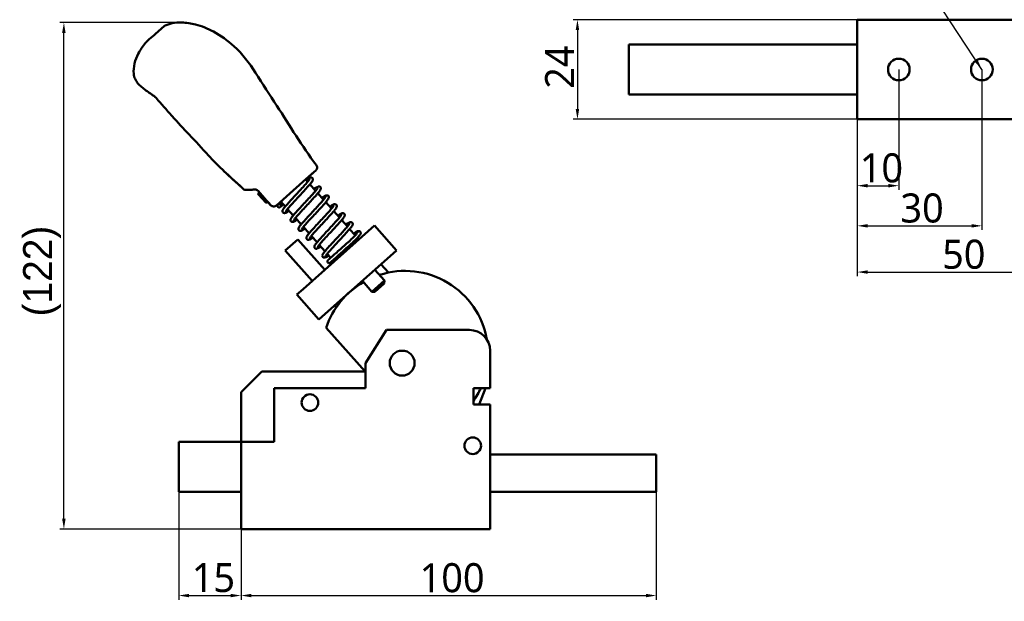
# Model space of a CAD drawing. Header units: millimetres. Extents: x 13 to 404, y 14 to 291.
# Tile 1 of 16: x 13 to 250, y 22 to 162. Entities that reach past the tile are written whole.
import ezdxf

# ---------------------------------------------------------------- set-up
doc = ezdxf.new("R2010")
doc.units = ezdxf.units.MM
for name, color, linetype, lineweight in [('Dimension (ISO)', 7, 'Continuous', 25), ('Symbol (ISO)', 7, 'Continuous', 25), ('Visible (ISO)', 7, 'Continuous', 50)]:
    doc.layers.add(name, color=color, linetype=linetype, lineweight=lineweight)
doc.styles.add('Note Text (JIS)', font='Yu Gothic.ttf')
doc.dimstyles.new('Default (JIS)', dxfattribs={"dimtxt": 7, "dimasz": 2.5, "dimexe": 1, "dimexo": 0, "dimgap": 0.8, "dimtad": 1, "dimrnd": 1e-08, "dimdsep": 46, "dimtxsty": 'Note Text (JIS)', "dimcen": 0.09, "dimdle": 10, "dimclrd": 256, "dimclre": 256, "dimclrt": 256, "dimadec": 0, "dimazin": 2, "dimtfac": 0.5, "dimtmove": 0, "dimatfit": 3, "dimfxl": 1, "dimtolj": 1, "dimtzin": 0, "dimlwd": -1, "dimlwe": -1, "dimarcsym": 0})
doc.dimstyles.new('Default (JIS)$7', dxfattribs={"dimtxt": 7, "dimasz": 2.5, "dimexe": 1, "dimexo": 0, "dimgap": 0.8, "dimtad": 1, "dimrnd": 1e-08, "dimdsep": 46, "dimtxsty": 'Note Text (JIS)', "dimcen": 0.09, "dimdle": 10, "dimclrd": 256, "dimclre": 256, "dimclrt": 256, "dimadec": 0, "dimazin": 2, "dimtfac": 0.5, "dimtmove": 0, "dimatfit": 3, "dimfxl": 1, "dimtolj": 1, "dimtzin": 0, "dimlwd": -1, "dimlwe": -1, "dimarcsym": 0})

# ---------------------------------------------------------------- blocks, each defined once
blk = doc.blocks.new('*D11')
at = {"layer": 'Defpoints', "color": 0}
for p in [(214.92, 162.35), (147.54, 138.35), (214.92, 138.35)]:
    blk.add_point(p, dxfattribs=at)
at = {"layer": 'Dimension (ISO)'}
for p, q in [((214.92, 162.35), (146.54, 162.35)), ((147.54, 159.85), (147.54, 140.85)), ((214.92, 138.35), (146.54, 138.35))]:
    blk.add_line(p, q, dxfattribs=at)
for points in [[(147.12, 159.85), (147.95, 159.85), (147.54, 162.35)], [(147.12, 140.85), (147.95, 140.85), (147.54, 138.35)]]:
    blk.add_solid(points, dxfattribs=at)
at = {"layer": 'Dimension (ISO)', "insert": (139.74, 145.71), "char_height": 7, "attachment_point": 1, "rotation": 90, "style": 'Note Text (JIS)'}
blk.add_mtext('\\A1;24', dxfattribs=at)
blk = doc.blocks.new('*D12')
at = {"layer": 'Defpoints', "color": 0}
for p in [(224.92, 150.35), (214.92, 138.35), (224.92, 122.35)]:
    blk.add_point(p, dxfattribs=at)
at = {"layer": 'Dimension (ISO)'}
for p, q in [((224.92, 150.35), (224.92, 121.35)), ((214.92, 138.35), (214.92, 121.35)), ((217.42, 122.35), (222.42, 122.35))]:
    blk.add_line(p, q, dxfattribs=at)
for points in [[(217.42, 122.77), (217.42, 121.93), (214.92, 122.35)], [(222.42, 122.77), (222.42, 121.93), (224.92, 122.35)]]:
    blk.add_solid(points, dxfattribs=at)
at = {"layer": 'Dimension (ISO)', "insert": (215.51, 130.15), "char_height": 7, "attachment_point": 1, "style": 'Note Text (JIS)'}
blk.add_mtext('\\A1;10', dxfattribs=at)
blk = doc.blocks.new('*D13')
at = {"layer": 'Defpoints', "color": 0}
for p in [(244.92, 150.35), (214.92, 138.35), (244.92, 112.68)]:
    blk.add_point(p, dxfattribs=at)
at = {"layer": 'Dimension (ISO)'}
for p, q in [((244.92, 150.35), (244.92, 111.68)), ((214.92, 138.35), (214.92, 111.68)), ((217.42, 112.68), (242.42, 112.68))]:
    blk.add_line(p, q, dxfattribs=at)
for points in [[(217.42, 113.1), (217.42, 112.26), (214.92, 112.68)], [(242.42, 113.1), (242.42, 112.26), (244.92, 112.68)]]:
    blk.add_solid(points, dxfattribs=at)
at = {"layer": 'Dimension (ISO)', "insert": (225.3, 120.48), "char_height": 7, "attachment_point": 1, "style": 'Note Text (JIS)'}
blk.add_mtext('\\A1;30', dxfattribs=at)
blk = doc.blocks.new('*D14')
at = {"layer": 'Defpoints', "color": 0}
for p in [(264.92, 150.35), (214.92, 138.35), (264.92, 101.54)]:
    blk.add_point(p, dxfattribs=at)
at = {"layer": 'Dimension (ISO)'}
for p, q in [((264.92, 150.35), (264.92, 100.54)), ((214.92, 138.35), (214.92, 100.54)), ((217.42, 101.54), (262.42, 101.54))]:
    blk.add_line(p, q, dxfattribs=at)
for points in [[(217.42, 101.96), (217.42, 101.12), (214.92, 101.54)], [(262.42, 101.96), (262.42, 101.12), (264.92, 101.54)]]:
    blk.add_solid(points, dxfattribs=at)
at = {"layer": 'Dimension (ISO)', "insert": (235.35, 109.34), "char_height": 7, "attachment_point": 1, "style": 'Note Text (JIS)'}
blk.add_mtext('\\A1;50', dxfattribs=at)
blk = doc.blocks.new('*D16')
at = {"layer": 'Defpoints', "color": 0}
for p in [(23.88, 161.67), (52.14, 161.67), (66.53, 39.6)]:
    blk.add_point(p, dxfattribs=at)
at = {"layer": 'Dimension (ISO)'}
for p, q in [((52.14, 161.67), (22.88, 161.67)), ((23.88, 42.1), (23.88, 159.17)), ((66.53, 39.6), (22.88, 39.6))]:
    blk.add_line(p, q, dxfattribs=at)
for points in [[(23.46, 159.17), (24.29, 159.17), (23.88, 161.67)], [(23.46, 42.1), (24.29, 42.1), (23.88, 39.6)]]:
    blk.add_solid(points, dxfattribs=at)
at = {"layer": 'Dimension (ISO)', "insert": (14.05, 88.48), "char_height": 7, "attachment_point": 1, "rotation": 90, "style": 'Note Text (JIS)'}
blk.add_mtext('\\A1; \\f游ゴシック|b0|i0;\\H7.0000;(122)\\P', dxfattribs=at)
blk = doc.blocks.new('*D17')
at = {"layer": 'Defpoints', "color": 0}
for p in [(51.53, 48.6), (66.53, 39.6), (66.53, 23.6)]:
    blk.add_point(p, dxfattribs=at)
at = {"layer": 'Dimension (ISO)'}
for p, q in [((51.53, 48.6), (51.53, 22.6)), ((66.53, 39.6), (66.53, 22.6)), ((54.03, 23.6), (64.03, 23.6))]:
    blk.add_line(p, q, dxfattribs=at)
for points in [[(54.03, 24.01), (54.03, 23.18), (51.53, 23.6)], [(64.03, 24.01), (64.03, 23.18), (66.53, 23.6)]]:
    blk.add_solid(points, dxfattribs=at)
at = {"layer": 'Dimension (ISO)', "insert": (54.67, 27.9), "char_height": 7, "attachment_point": 4, "style": 'Note Text (JIS)'}
blk.add_mtext('\\A1;15', dxfattribs=at)
blk = doc.blocks.new('*D18')
at = {"layer": 'Defpoints', "color": 0}
for p in [(166.53, 48.6), (66.53, 39.6), (166.53, 23.6)]:
    blk.add_point(p, dxfattribs=at)
at = {"layer": 'Dimension (ISO)'}
for p, q in [((166.53, 48.6), (166.53, 22.6)), ((66.53, 39.6), (66.53, 22.6)), ((69.03, 23.6), (164.03, 23.6))]:
    blk.add_line(p, q, dxfattribs=at)
for points in [[(69.03, 24.01), (69.03, 23.18), (66.53, 23.6)], [(164.03, 24.01), (164.03, 23.18), (166.53, 23.6)]]:
    blk.add_solid(points, dxfattribs=at)
at = {"layer": 'Dimension (ISO)', "insert": (109.53, 31.4), "char_height": 7, "attachment_point": 1, "style": 'Note Text (JIS)'}
blk.add_mtext('\\A1;100', dxfattribs=at)

msp = doc.modelspace()

# ---------------------------------------------------------------- linework, layer by layer
at = {"layer": 'Visible (ISO)'}
for p, q in [((274.918, 162.349), (214.918, 162.349)), ((214.918, 138.349), (214.918, 162.349)), ((45.835, 158.859), (48.09, 160.86)), ((43.581, 156.857), (43.578, 156.855)), ((214.918, 156.349), (159.916, 156.349)), ((159.916, 144.349), (159.916, 156.349)), ((45.802, 143.8), (45.802, 143.799)), ((45.802, 143.799), (45.802, 143.799)), ((45.802, 143.799), (45.802, 143.799)), ((214.918, 144.349), (159.916, 144.349)), ((274.918, 138.349), (214.918, 138.349)), ((62.048, 126.215), (62.048, 126.215)), ((62.048, 126.215), (62.048, 126.215)), ((84.129, 125.66), (81.517, 123.341)), ((84.129, 125.66), (83.646, 125.231)), ((84.476, 125.967), (84.129, 125.66)), ((84.507, 125.995), (84.476, 125.967)), ((84.507, 125.995), (84.504, 125.993)), ((81.517, 123.341), (80.605, 122.531)), ((82.09, 123.849), (82.585, 123.291)), ((82.949, 124.612), (82.286, 124.024)), ((65.76, 122.791), (65.76, 122.791)), ((67.828, 121.317), (67.814, 121.316)), ((68.913, 121.376), (67.887, 121.32)), ((69.489, 121.408), (69.185, 121.391)), ((73.647, 117.691), (70.628, 121.092)), ((79.098, 121.194), (75.058, 117.607)), ((80.605, 122.531), (79.098, 121.194)), ((83.123, 122.686), (84.498, 121.136)), ((70.974, 120.702), (70.598, 120.369)), ((70.599, 120.368), (70.598, 120.369)), ((70.975, 120.701), (70.599, 120.368)), ((70.599, 120.368), (70.732, 120.217)), ((72.467, 118.263), (70.732, 120.217)), ((85.035, 120.531), (86.411, 118.982)), ((72.467, 118.263), (72.6, 118.113)), ((72.6, 118.113), (72.976, 118.447)), ((76.107, 118.538), (77.18, 117.329)), ((77.718, 116.723), (79.093, 115.175)), ((86.948, 118.377), (88.324, 116.827)), ((88.861, 116.222), (90.236, 114.673)), ((79.631, 114.569), (81.006, 113.02)), ((90.773, 114.068), (92.149, 112.518)), ((81.544, 112.414), (82.918, 110.866)), ((92.686, 111.913), (94.034, 110.395)), ((97.16, 111.393), (98.656, 112.72)), ((103.967, 106.738), (98.656, 112.72)), ((80.184, 109.426), (77.193, 106.771)), ((80.184, 109.426), (86.69, 102.098)), ((97.16, 111.393), (81.455, 97.451)), ((83.457, 110.259), (84.831, 108.711)), ((94.568, 109.794), (94.916, 109.401)), ((77.193, 106.771), (83.699, 99.443)), ((85.369, 108.105), (86.744, 106.556)), ((103.967, 106.738), (102.471, 105.41)), ((102.471, 105.41), (86.767, 91.468)), ((87.282, 105.95), (88.13, 104.996)), ((88.661, 104.397), (88.934, 104.09)), ((98.732, 102.09), (101.055, 99.473)), ((100.227, 103.418), (102.006, 101.414)), ((79.96, 96.123), (81.455, 97.451)), ((94.245, 98.107), (94.311, 98.032)), ((95.741, 99.435), (98.064, 96.817)), ((98.064, 96.817), (101.055, 99.473)), ((101.013, 98.767), (98.77, 96.775)), ((101.013, 98.767), (101.055, 99.473)), ((79.96, 96.123), (85.271, 90.14)), ((92.001, 96.115), (92.018, 96.097)), ((98.77, 96.775), (98.064, 96.817)), ((89.01, 93.46), (89.432, 92.985)), ((86.767, 91.468), (85.271, 90.14)), ((96.406, 77.598), (87.05, 88.137)), ((96.528, 79.598), (101.528, 87.598)), ((101.528, 87.598), (121.528, 87.598)), ((126.528, 82.598), (126.528, 73.598)), ((96.528, 79.598), (96.528, 73.598)), ((66.528, 72.598), (71.528, 77.598)), ((96.528, 77.598), (71.528, 77.598)), ((96.528, 73.598), (96.528, 77.598)), ((96.528, 73.598), (74.528, 73.598)), ((74.528, 73.598), (74.528, 60.598)), ((74.528, 73.598), (96.528, 73.598)), ((74.528, 73.598), (74.528, 60.598)), ((122.528, 69.598), (122.528, 73.598)), ((122.528, 73.598), (126.528, 73.598)), ((125.37, 73.598), (123.881, 69.598)), ((66.528, 60.598), (66.528, 72.598)), ((126.528, 69.598), (122.528, 69.598)), ((126.528, 69.598), (126.528, 39.598)), ((51.528, 60.598), (66.528, 60.598)), ((51.528, 48.598), (51.528, 60.598)), ((74.528, 60.598), (66.528, 60.598)), ((66.528, 39.598), (66.528, 60.598)), ((74.528, 60.598), (66.528, 60.598)), ((126.528, 57.598), (166.528, 57.598)), ((166.528, 57.598), (166.528, 48.598)), ((66.528, 48.598), (51.528, 48.598)), ((166.528, 48.598), (126.528, 48.598)), ((126.528, 39.598), (66.528, 39.598))]:
    msp.add_line(p, q, dxfattribs=at)
for centre, radius in [((224.918, 150.349), 2.6), ((244.918, 150.349), 2.6), ((105.328, 79.598), 3), ((83.128, 70.098), 2), ((122.328, 59.698), 2)]:
    msp.add_circle(centre, radius, dxfattribs=at)
for centre, radius, start, end in [((67.761, 122.314), 1, 273.02744, 273.1453), ((74.395, 118.355), 1, 221.59658, 311.59711), ((106.027, 81.823), 20, 10.08914, 108.01901), ((106.027, 81.823), 20, 120.06023, 161.59719), ((121.528, 82.598), 5, 0, 90), ((106.027, 81.823), 20, 325.59359, 335.71607)]:
    msp.add_arc(centre, radius, start, end, dxfattribs=at)
for centre, major_axis, ratio, start_param, end_param in [((67.759, 122.314), (-0.047, -0.999), 0.9999731, 5.5852101, 6.3855089), ((67.761, 122.314), (0.055, -0.998), 0.9999748, 6.2811309, 6.283188), ((74.395, 118.355), (-0.664, 0.748), 0.7698811, 1.7967747, 1.7967979)]:
    msp.add_ellipse(centre, major_axis=major_axis, ratio=ratio, start_param=start_param, end_param=end_param, dxfattribs=at)
for points, knots in [([(48.09, 160.86), (48.663, 161.148), (49.284, 161.345), (50.668, 161.626), (51.447, 161.684), (53.357, 161.652), (54.499, 161.481), (57.094, 160.81), (58.537, 160.204), (61.66, 158.507), (63.318, 157.32), (66.862, 154.131), (68.554, 151.887), (71.71, 146.882), (73.446, 144.239), (78.275, 136.809), (81.176, 131.878), (84.637, 127.35)], [0, 0, 0, 0, 0.1921718, 0.1921718, 0.4236642, 0.4236642, 0.7652499, 0.7652499, 1.2278338, 1.2278338, 1.8315011, 1.8315011, 2.6580178, 2.6580178, 3.6066138, 3.6066138, 5.3164454, 5.3164454, 5.3164454, 5.3164454]), ([(43.581, 156.857), (43.583, 156.859), (43.597, 156.872), (43.627, 156.898), (43.659, 156.927), (43.708, 156.97), (43.774, 157.028), (43.839, 157.087), (43.922, 157.16), (44.019, 157.246), (44.116, 157.332), (44.227, 157.431), (44.346, 157.537), (44.466, 157.643), (44.595, 157.758), (44.727, 157.875), (44.859, 157.992), (44.993, 158.111), (45.125, 158.228), (45.256, 158.345), (45.385, 158.459), (45.504, 158.565), (45.624, 158.671), (45.736, 158.771), (45.835, 158.859)], [0, 0, 0, 0, 0.1183343, 0.1183343, 0.1183343, 0.2442866, 0.2442866, 0.2442866, 0.3702388, 0.3702388, 0.3702388, 0.496191, 0.496191, 0.496191, 0.6221433, 0.6221433, 0.6221433, 0.7480955, 0.7480955, 0.7480955, 0.8740478, 0.8740478, 0.8740478, 1, 1, 1, 1]), ([(45.787, 143.812), (45.078, 144.319), (44.354, 144.805), (42.952, 145.811), (42.263, 146.339), (41.44, 147.313), (41.202, 147.671), (40.864, 148.443), (40.757, 148.859), (40.599, 150.114), (40.7, 150.983), (41.108, 152.616), (41.419, 153.405), (42.265, 155.09), (42.845, 155.978), (43.506, 156.79)], [0, 0, 0, 0, 0.261546, 0.261546, 0.5175009, 0.5175009, 0.6439853, 0.6439853, 0.7701808, 0.7701808, 1.0236708, 1.0236708, 1.2750116, 1.2750116, 1.5893202, 1.5893202, 1.5893202, 1.5893202]), ([(62.048, 126.215), (60.87, 127.345), (59.795, 128.467), (57.151, 131.309), (55.585, 133.048), (52.679, 136.105), (51.309, 137.551), (49.269, 139.846), (48.583, 140.634), (47.212, 142.213), (46.512, 143.018), (45.802, 143.799)], [0, 0, 0, 0, 0.5308266, 0.5308266, 1.2610285, 1.2610285, 1.8776745, 1.8776745, 2.1940011, 2.1940011, 2.5116748, 2.5116748, 2.5116748, 2.5116748]), ([(65.818, 122.738), (65.798, 122.756), (65.779, 122.773), (64.505, 123.936), (63.244, 125.067), (62.048, 126.215)], [0, 0, 0, 0, 0.0152056, 0.0152056, 1, 1, 1, 1]), ([(65.76, 122.791), (65.307, 123.202), (64.846, 123.615), (63.921, 124.453), (63.451, 124.885), (62.666, 125.622), (62.337, 125.938), (62.048, 126.215)], [0, 0, 0, 0, 0.18876335, 0.18876335, 0.39086795, 0.39086795, 0.54854811, 0.54854811, 0.54854811, 0.54854811]), ([(84.637, 127.35), (84.703, 127.264), (84.755, 127.167), (84.824, 126.964), (84.842, 126.857), (84.844, 126.644), (84.827, 126.537), (84.762, 126.335), (84.712, 126.238), (84.629, 126.123), (84.606, 126.096), (84.559, 126.044), (84.533, 126.019), (84.507, 125.995)], [0, 0, 0, 0, 0.03236475, 0.03236475, 0.06421061, 0.06421061, 0.09607493, 0.09607493, 0.12793836, 0.12793836, 0.13849917, 0.13849917, 0.14918013, 0.14918013, 0.14918013, 0.14918013]), ([(78.099, 116.294), (77.851, 116.132), (77.639, 116.004), (77.355, 115.857), (77.26, 115.814), (77.09, 115.768), (77.019, 115.752), (76.856, 115.771), (76.778, 115.795), (76.648, 115.885), (76.597, 115.945), (76.537, 116.067), (76.523, 116.127), (76.515, 116.233), (76.52, 116.281), (76.543, 116.393), (76.565, 116.448), (76.654, 116.637), (76.744, 116.769), (76.977, 117.082), (77.114, 117.251), (77.526, 117.741), (77.846, 118.101), (78.528, 118.853), (78.896, 119.25), (79.64, 120.05), (80.026, 120.463), (80.765, 121.256), (81.128, 121.647), (81.778, 122.361), (82.076, 122.693), (82.561, 123.257), (82.758, 123.498), (82.947, 123.757), (82.993, 123.826), (83.044, 123.912), (83.055, 123.939), (83.055, 123.939)], [18.7777159, 18.7777159, 18.7777159, 18.7777159, 18.9220308, 18.9220308, 19.0138172, 19.0138172, 19.0701522, 19.0701522, 19.1077505, 19.1077505, 19.1395042, 19.1395042, 19.1678885, 19.1678885, 19.1977598, 19.1977598, 19.2480577, 19.2480577, 19.3767266, 19.3767266, 19.4910041, 19.4910041, 19.6723859, 19.6723859, 19.8404918, 19.8404918, 20.0055765, 20.0055765, 20.1692704, 20.1692704, 20.3317851, 20.3317851, 20.4921635, 20.4921635, 20.5672892, 20.5672892, 20.6252659, 20.6252659, 20.6252659, 20.6252659]), ([(82.215, 123.709), (82.496, 123.917), (82.732, 124.076), (83.033, 124.238), (83.127, 124.282), (83.3, 124.323), (83.368, 124.334), (83.51, 124.315), (83.578, 124.294), (83.701, 124.215), (83.754, 124.159), (83.82, 124.039), (83.837, 123.978), (83.849, 123.865), (83.845, 123.814), (83.825, 123.709), (83.806, 123.659), (83.728, 123.482), (83.649, 123.362), (83.437, 123.071), (83.307, 122.907), (82.907, 122.426), (82.591, 122.068), (81.913, 121.319), (81.548, 120.924), (80.806, 120.126), (80.42, 119.713), (79.678, 118.918), (79.313, 118.523), (78.652, 117.801), (78.349, 117.463), (77.848, 116.886), (77.644, 116.637), (77.44, 116.364), (77.389, 116.29), (77.326, 116.188), (77.31, 116.153), (77.308, 116.149), (77.308, 116.149), (77.308, 116.149)], [1.2765866, 1.2765866, 1.2765866, 1.2765866, 1.4421942, 1.4421942, 1.5349612, 1.5349612, 1.5829361, 1.5829361, 1.6161481, 1.6161481, 1.6475877, 1.6475877, 1.6762486, 1.6762486, 1.7072194, 1.7072194, 1.7513545, 1.7513545, 1.8721272, 1.8721272, 1.9865935, 1.9865935, 2.1708463, 2.1708463, 2.3393565, 2.3393565, 2.5045361, 2.5045361, 2.6683402, 2.6683402, 2.8310468, 2.8310468, 2.9918138, 2.9918138, 3.0675065, 3.0675065, 3.1326606, 3.1326606, 3.136503, 3.136503, 3.136503, 3.136503]), ([(66.625, 121.999), (66.624, 122), (66.624, 122), (66.48, 122.131), (66.345, 122.254), (66.109, 122.468), (66.007, 122.561), (65.847, 122.709), (65.789, 122.763), (65.76, 122.791)], [0.06424377, 0.06424377, 0.06424377, 0.06424377, 0.06443192, 0.06443192, 0.12785861, 0.12785861, 0.19197389, 0.19197389, 0.25783865, 0.25783865, 0.25783865, 0.25783865]), ([(66.624, 121.999), (66.624, 121.999), (66.624, 122), (66.48, 122.131), (66.345, 122.253), (66.11, 122.467), (66.007, 122.561), (65.847, 122.709), (65.789, 122.764), (65.76, 122.791)], [0.06425199, 0.06425199, 0.06425199, 0.06425199, 0.06436061, 0.06436061, 0.12776511, 0.12776511, 0.19187213, 0.19187213, 0.25787938, 0.25787938, 0.25787938, 0.25787938]), ([(67.813, 121.316), (67.813, 121.316), (67.813, 121.316), (67.812, 121.316), (67.812, 121.316), (67.811, 121.316), (67.81, 121.316), (67.809, 121.316)], [0.07022656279, 0.07022656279, 0.07022656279, 0.07022656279, 0.07052589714, 0.07052589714, 0.07084037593, 0.07084037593, 0.07118586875, 0.07118586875, 0.07118586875, 0.07118586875]), ([(69.825, 121.426), (69.825, 121.426), (69.825, 121.426), (69.824, 121.426), (69.823, 121.426), (69.819, 121.426), (69.817, 121.426), (69.809, 121.425), (69.803, 121.425), (69.784, 121.424), (69.769, 121.423), (69.366, 121.401), (69.011, 121.382), (68.434, 121.35), (68.204, 121.337), (67.98, 121.325), (67.925, 121.322), (67.874, 121.319), (67.862, 121.319), (67.85, 121.318), (67.847, 121.318), (67.83, 121.317), (67.821, 121.316), (67.816, 121.316), (67.816, 121.316), (67.815, 121.316), (67.813, 121.316), (67.813, 121.316)], [0, 0, 0, 0, 0.00001422, 0.00001422, 0.00046929, 0.00046929, 0.00137943, 0.00137943, 0.0034363, 0.0034363, 0.00892136, 0.00892136, 0.15748079, 0.15748079, 0.30123881, 0.30123881, 0.36694672, 0.36694672, 0.38879632, 0.38879632, 0.39607764, 0.39607764, 0.43251171, 0.43251171, 0.43779302, 0.43779302, 0.44497982, 0.44497982, 0.44497982, 0.44497982]), ([(69.825, 121.426), (69.831, 121.427), (69.838, 121.427), (69.85, 121.427), (69.856, 121.428), (69.868, 121.428), (69.874, 121.428), (69.886, 121.428), (69.892, 121.428), (69.903, 121.428), (69.909, 121.427), (69.92, 121.427), (69.926, 121.427), (69.937, 121.426), (69.943, 121.426), (69.954, 121.425), (69.959, 121.425), (69.97, 121.424), (69.975, 121.423), (69.986, 121.422), (69.991, 121.422), (70.002, 121.42), (70.007, 121.42), (70.017, 121.418), (70.022, 121.418), (70.032, 121.416), (70.037, 121.415), (70.047, 121.414), (70.052, 121.413), (70.062, 121.411), (70.067, 121.41), (70.076, 121.408), (70.086, 121.407), (70.095, 121.405), (70.104, 121.402), (70.109, 121.401), (70.118, 121.399), (70.122, 121.398), (70.131, 121.396), (70.136, 121.395), (70.145, 121.392), (70.149, 121.391), (70.158, 121.389), (70.162, 121.387), (70.171, 121.385), (70.175, 121.383), (70.184, 121.381), (70.188, 121.379), (70.196, 121.377), (70.205, 121.374), (70.213, 121.371), (70.221, 121.368), (70.225, 121.366), (70.233, 121.363), (70.237, 121.362), (70.245, 121.359), (70.249, 121.357), (70.257, 121.354), (70.261, 121.352), (70.269, 121.349), (70.277, 121.346), (70.285, 121.342), (70.292, 121.339), (70.296, 121.337), (70.304, 121.334), (70.308, 121.332), (70.315, 121.328), (70.319, 121.326), (70.327, 121.323), (70.33, 121.321), (70.338, 121.317), (70.342, 121.315), (70.349, 121.311), (70.353, 121.309), (70.36, 121.305), (70.364, 121.303), (70.371, 121.299), (70.375, 121.297), (70.382, 121.293), (70.386, 121.29), (70.393, 121.286), (70.397, 121.284), (70.404, 121.279), (70.408, 121.277), (70.415, 121.273), (70.419, 121.27), (70.426, 121.266), (70.43, 121.263), (70.437, 121.258), (70.441, 121.256), (70.448, 121.251), (70.452, 121.249), (70.459, 121.243), (70.462, 121.241), (70.47, 121.236), (70.473, 121.233), (70.48, 121.228), (70.484, 121.225), (70.491, 121.219), (70.495, 121.217), (70.502, 121.211), (70.506, 121.208), (70.513, 121.202), (70.517, 121.199), (70.524, 121.193), (70.531, 121.187), (70.538, 121.181), (70.545, 121.175), (70.549, 121.171), (70.556, 121.165), (70.56, 121.161), (70.567, 121.155), (70.571, 121.151), (70.578, 121.144), (70.585, 121.137), (70.592, 121.13), (70.599, 121.123), (70.603, 121.119), (70.61, 121.111), (70.614, 121.108), (70.621, 121.1), (70.624, 121.096), (70.628, 121.092)], [0.00000068, 0.00000068, 0.00000068, 0.00000068, 0.01587302, 0.01587302, 0.03174603, 0.03174603, 0.04761905, 0.04761905, 0.06349206, 0.06349206, 0.07936508, 0.07936508, 0.0952381, 0.0952381, 0.11111111, 0.11111111, 0.12698413, 0.12698413, 0.14285714, 0.14285714, 0.15873016, 0.15873016, 0.17460317, 0.17460317, 0.19047619, 0.19047619, 0.20634921, 0.20634921, 0.22222222, 0.22222222, 0.23809524, 0.23809524, 0.25396825, 0.26984127, 0.26984127, 0.28571429, 0.28571429, 0.3015873, 0.3015873, 0.31746032, 0.31746032, 0.33333333, 0.33333333, 0.34920635, 0.34920635, 0.36507937, 0.36507937, 0.38095238, 0.38095238, 0.3968254, 0.41269841, 0.41269841, 0.42857143, 0.42857143, 0.44444444, 0.44444444, 0.46031746, 0.46031746, 0.47619048, 0.47619048, 0.49206349, 0.50793651, 0.50793651, 0.52380952, 0.52380952, 0.53968254, 0.53968254, 0.55555556, 0.55555556, 0.57142857, 0.57142857, 0.58730159, 0.58730159, 0.6031746, 0.6031746, 0.61904762, 0.61904762, 0.63492063, 0.63492063, 0.65079365, 0.65079365, 0.66666667, 0.66666667, 0.68253968, 0.68253968, 0.6984127, 0.6984127, 0.71428571, 0.71428571, 0.73015873, 0.73015873, 0.74603175, 0.74603175, 0.76190476, 0.76190476, 0.77777778, 0.77777778, 0.79365079, 0.79365079, 0.80952381, 0.80952381, 0.82539683, 0.82539683, 0.84126984, 0.84126984, 0.85714286, 0.87301587, 0.87301587, 0.88888889, 0.88888889, 0.9047619, 0.9047619, 0.92063492, 0.92063492, 0.93650794, 0.95238095, 0.95238095, 0.96825397, 0.96825397, 0.98412698, 0.98412698, 0.99999882, 0.99999882, 0.99999882, 0.99999882]), ([(80.011, 114.141), (79.752, 113.972), (79.535, 113.841), (79.246, 113.696), (79.153, 113.655), (78.982, 113.615), (78.913, 113.603), (78.765, 113.625), (78.698, 113.646), (78.576, 113.727), (78.522, 113.786), (78.458, 113.907), (78.442, 113.968), (78.432, 114.075), (78.436, 114.123), (78.457, 114.234), (78.478, 114.287), (78.559, 114.466), (78.639, 114.587), (78.853, 114.879), (78.985, 115.046), (79.389, 115.53), (79.705, 115.888), (80.384, 116.637), (80.749, 117.033), (81.492, 117.831), (81.878, 118.243), (82.619, 119.039), (82.984, 119.432), (83.642, 120.153), (83.945, 120.49), (84.442, 121.064), (84.645, 121.311), (84.846, 121.581), (84.896, 121.654), (84.957, 121.754), (84.972, 121.788), (84.972, 121.79), (84.972, 121.79), (84.972, 121.79)], [15.5867621, 15.5867621, 15.5867621, 15.5867621, 15.73731, 15.73731, 15.8300484, 15.8300484, 15.8810791, 15.8810791, 15.9136839, 15.9136839, 15.9457749, 15.9457749, 15.9740943, 15.9740943, 16.0037219, 16.0037219, 16.0518703, 16.0518703, 16.1715926, 16.1715926, 16.2869992, 16.2869992, 16.4704285, 16.4704285, 16.6388098, 16.6388098, 16.8039682, 16.8039682, 16.9677536, 16.9677536, 17.1304252, 17.1304252, 17.2911129, 17.2911129, 17.3666936, 17.3666936, 17.431422, 17.431422, 17.4333004, 17.4333004, 17.4333004, 17.4333004]), ([(84.096, 121.589), (84.39, 121.782), (84.634, 121.932), (84.94, 122.088), (85.033, 122.13), (85.203, 122.172), (85.275, 122.185), (85.427, 122.166), (85.502, 122.143), (85.628, 122.057), (85.679, 122), (85.741, 121.88), (85.756, 121.82), (85.767, 121.708), (85.761, 121.658), (85.739, 121.552), (85.72, 121.501), (85.635, 121.314), (85.547, 121.184), (85.317, 120.874), (85.182, 120.706), (84.773, 120.219), (84.454, 119.859), (83.773, 119.108), (83.406, 118.711), (82.662, 117.911), (82.276, 117.498), (81.536, 116.705), (81.173, 116.313), (80.52, 115.597), (80.22, 115.263), (79.731, 114.696), (79.533, 114.453), (79.34, 114.19), (79.292, 114.12), (79.238, 114.029), (79.226, 114), (79.226, 114)], [4.4645901, 4.4645901, 4.4645901, 4.4645901, 4.6293044, 4.6293044, 4.7214468, 4.7214468, 4.774115, 4.774115, 4.8102769, 4.8102769, 4.8411373, 4.8411373, 4.8696316, 4.8696316, 4.900991, 4.900991, 4.9467636, 4.9467636, 5.0757638, 5.0757638, 5.1899401, 5.1899401, 5.3721834, 5.3721834, 5.5404041, 5.5404041, 5.7055091, 5.7055091, 5.8692253, 5.8692253, 6.0317824, 6.0317824, 6.1922527, 6.1922527, 6.2675424, 6.2675424, 6.3285104, 6.3285104, 6.3285104, 6.3285104]), ([(81.922, 111.988), (81.681, 111.831), (81.475, 111.706), (81.194, 111.561), (81.099, 111.518), (80.929, 111.47), (80.858, 111.454), (80.693, 111.472), (80.612, 111.496), (80.481, 111.589), (80.43, 111.649), (80.37, 111.771), (80.357, 111.831), (80.349, 111.937), (80.355, 111.985), (80.378, 112.097), (80.4, 112.152), (80.491, 112.343), (80.583, 112.478), (80.821, 112.795), (80.958, 112.964), (81.372, 113.455), (81.691, 113.816), (82.375, 114.568), (82.743, 114.966), (83.488, 115.766), (83.874, 116.179), (84.612, 116.971), (84.974, 117.362), (85.623, 118.074), (85.92, 118.406), (86.403, 118.967), (86.598, 119.207), (86.785, 119.464), (86.83, 119.532), (86.879, 119.616), (86.89, 119.641), (86.89, 119.641)], [12.3959096, 12.3959096, 12.3959096, 12.3959096, 12.536591, 12.536591, 12.6282205, 12.6282205, 12.6853601, 12.6853601, 12.7240227, 12.7240227, 12.7557102, 12.7557102, 12.7841023, 12.7841023, 12.8140276, 12.8140276, 12.864777, 12.864777, 12.9952544, 12.9952544, 13.109185, 13.109185, 13.2901924, 13.2901924, 13.4582504, 13.4582504, 13.6233216, 13.6233216, 13.787001, 13.787001, 13.949486, 13.949486, 14.1097959, 14.1097959, 14.1848189, 14.1848189, 14.2411708, 14.2411708, 14.2411708, 14.2411708]), ([(86.008, 119.436), (86.01, 119.437), (86.012, 119.439), (86.314, 119.638), (86.562, 119.79), (86.871, 119.945), (86.963, 119.986), (87.134, 120.025), (87.203, 120.036), (87.348, 120.016), (87.418, 119.994), (87.54, 119.913), (87.591, 119.857), (87.656, 119.738), (87.672, 119.678), (87.684, 119.565), (87.679, 119.514), (87.659, 119.409), (87.64, 119.359), (87.56, 119.179), (87.479, 119.057), (87.262, 118.761), (87.131, 118.596), (86.729, 118.114), (86.412, 117.755), (85.733, 117.005), (85.368, 116.61), (84.625, 115.812), (84.239, 115.399), (83.498, 114.603), (83.133, 114.21), (82.474, 113.489), (82.172, 113.152), (81.674, 112.577), (81.471, 112.33), (81.27, 112.06), (81.22, 111.986), (81.159, 111.887), (81.144, 111.853), (81.143, 111.85), (81.143, 111.85), (81.143, 111.85)], [7.6554969, 7.6554969, 7.6554969, 7.6554969, 7.6566129, 7.6566129, 7.8252446, 7.8252446, 7.9179115, 7.9179115, 7.9674327, 7.9674327, 8.0013277, 8.0013277, 8.0320759, 8.0320759, 8.0606018, 8.0606018, 8.0916914, 8.0916914, 8.1362331, 8.1362331, 8.2590606, 8.2590606, 8.3735563, 8.3735563, 8.5572738, 8.5572738, 8.7256989, 8.7256989, 8.8908591, 8.8908591, 9.0546404, 9.0546404, 9.2173089, 9.2173089, 9.3780018, 9.3780018, 9.4536017, 9.4536017, 9.5183618, 9.5183618, 9.5205924, 9.5205924, 9.5205924, 9.5205924]), ([(76.03, 117.787), (76.033, 117.785), (76.035, 117.782), (76.071, 117.739), (76.096, 117.693), (76.13, 117.591), (76.134, 117.538), (76.126, 117.423), (76.105, 117.372), (76.062, 117.288), (76.028, 117.248), (75.953, 117.183), (75.907, 117.157), (75.819, 117.129), (75.766, 117.117), (75.664, 117.125), (75.611, 117.134), (75.508, 117.186), (75.467, 117.217), (75.433, 117.255), (75.406, 117.285), (75.384, 117.319), (75.351, 117.393), (75.34, 117.432), (75.326, 117.54), (75.337, 117.595), (75.357, 117.665), (75.376, 117.715), (75.446, 117.806), (75.486, 117.841), (75.579, 117.895), (75.629, 117.911), (75.715, 117.922), (75.769, 117.925), (75.882, 117.895), (75.93, 117.872), (75.993, 117.825), (76.013, 117.807), (76.03, 117.787)], [-0.18836321, -0.18836321, -0.18836321, -0.18836321, -0.18745665, -0.18745665, -0.174263, -0.174263, -0.15982875, -0.15982875, -0.13914443, -0.13914443, -0.104419, -0.104419, -0.06455872, -0.06455872, -0.03383298, -0.03383298, -0.01513359, -0.01513359, 0, 0, 0, 0.01211201, 0.01211201, 0.02437887, 0.02437887, 0.04548059, 0.04548059, 0.06733458, 0.06733458, 0.08539093, 0.08539093, 0.10534081, 0.10534081, 0.12097441, 0.12097441, 0.13395725, 0.13395725, 0.14060967, 0.14060967, 0.14060967, 0.14060967]), ([(75.559, 117.16), (75.521, 117.179), (75.484, 117.204), (75.422, 117.264), (75.396, 117.3), (75.356, 117.377), (75.342, 117.419), (75.33, 117.505), (75.33, 117.55), (75.346, 117.635), (75.361, 117.676), (75.403, 117.753), (75.431, 117.789), (75.464, 117.818)], [0, 0, 0, 0, 0.012897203, 0.012897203, 0.02595981, 0.02595981, 0.038937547, 0.038937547, 0.051998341, 0.051998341, 0.064836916, 0.064836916, 0.078180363, 0.078180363, 0.078180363, 0.078180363]), ([(75.465, 117.819), (75.465, 117.819), (75.465, 117.819), (75.465, 117.819), (75.465, 117.819), (75.465, 117.819), (75.466, 117.82), (75.467, 117.821), (75.469, 117.822), (75.48, 117.833), (75.497, 117.847), (75.593, 117.933), (75.734, 118.06), (76.008, 118.303), (76.09, 118.377), (76.18, 118.457)], [0.04339303, 0.04339303, 0.04339303, 0.04339303, 0.04399012, 0.04399012, 0.04613031, 0.04613031, 0.05255098, 0.05255098, 0.07181605, 0.07181605, 0.12969372, 0.12969372, 0.29517978, 0.29517978, 0.35603942, 0.35603942, 0.35603942, 0.35603942]), ([(76.711, 117.858), (76.516, 117.685), (76.357, 117.543), (76.097, 117.311), (76.015, 117.238), (76, 117.224), (75.999, 117.223), (75.998, 117.223), (75.998, 117.223), (75.998, 117.223), (75.998, 117.223), (75.998, 117.223), (75.998, 117.223), (75.998, 117.223), (75.998, 117.223), (75.998, 117.223)], [21.97155373, 21.97155373, 21.97155373, 21.97155373, 22.10395606, 22.10395606, 22.26657422, 22.26657422, 22.27545363, 22.27545363, 22.2798959, 22.2798959, 22.28211785, 22.28211785, 22.28322918, 22.28322918, 22.28347074, 22.28347074, 22.28347074, 22.28347074]), ([(83.833, 109.835), (83.605, 109.686), (83.408, 109.567), (83.132, 109.422), (83.036, 109.377), (82.867, 109.326), (82.795, 109.307), (82.659, 109.317), (82.618, 109.324), (82.541, 109.35), (82.504, 109.367), (82.411, 109.429), (82.359, 109.485), (82.294, 109.604), (82.277, 109.666), (82.266, 109.774), (82.27, 109.822), (82.29, 109.932), (82.311, 109.986), (82.39, 110.162), (82.467, 110.278), (82.675, 110.565), (82.806, 110.731), (83.207, 111.212), (83.52, 111.568), (84.195, 112.313), (84.56, 112.709), (85.302, 113.507), (85.688, 113.92), (86.431, 114.717), (86.798, 115.112), (87.459, 115.835), (87.764, 116.174), (88.265, 116.752), (88.47, 117.001), (88.673, 117.274), (88.725, 117.348), (88.789, 117.451), (88.805, 117.487), (88.807, 117.492), (88.807, 117.492), (88.807, 117.492)], [9.2048779, 9.2048779, 9.2048779, 9.2048779, 9.33849, 9.33849, 9.4294422, 9.4294422, 9.4894223, 9.4894223, 9.5113797, 9.5113797, 9.5299373, 9.5299373, 9.5609449, 9.5609449, 9.5895054, 9.5895054, 9.6190841, 9.6190841, 9.6665679, 9.6665679, 9.7832331, 9.7832331, 9.8994857, 9.8994857, 10.0824801, 10.0824801, 10.2511237, 10.2511237, 10.4164422, 10.4164422, 10.5805039, 10.5805039, 10.743375, 10.743375, 10.9039988, 10.9039988, 10.9795557, 10.9795557, 11.0449817, 11.0449817, 11.0491092, 11.0491092, 11.0491092, 11.0491092]), ([(87.919, 117.283), (88.219, 117.482), (88.469, 117.635), (88.778, 117.791), (88.871, 117.833), (89.042, 117.875), (89.112, 117.887), (89.263, 117.868), (89.336, 117.845), (89.461, 117.76), (89.512, 117.703), (89.575, 117.584), (89.59, 117.524), (89.601, 117.411), (89.596, 117.361), (89.574, 117.255), (89.555, 117.204), (89.471, 117.019), (89.384, 116.89), (89.156, 116.582), (89.022, 116.414), (88.614, 115.928), (88.297, 115.57), (87.618, 114.821), (87.25, 114.423), (86.507, 113.624), (86.12, 113.211), (85.38, 112.416), (85.015, 112.023), (84.36, 111.305), (84.06, 110.97), (83.57, 110.402), (83.371, 110.159), (83.177, 109.896), (83.129, 109.825), (83.073, 109.731), (83.06, 109.701), (83.06, 109.701)], [10.8464573, 10.8464573, 10.8464573, 10.8464573, 11.0144786, 11.0144786, 11.1067489, 11.1067489, 11.1585796, 11.1585796, 11.1941376, 11.1941376, 11.2250095, 11.2250095, 11.253551, 11.253551, 11.2848815, 11.2848815, 11.3304247, 11.3304247, 11.45818, 11.45818, 11.5728839, 11.5728839, 11.7545897, 11.7545897, 11.9230247, 11.9230247, 12.0882118, 12.0882118, 12.252243, 12.252243, 12.4149934, 12.4149934, 12.5751911, 12.5751911, 12.6503525, 12.6503525, 12.7124207, 12.7124207, 12.7124207, 12.7124207]), ([(85.745, 107.682), (85.689, 107.646), (85.635, 107.612), (85.313, 107.409), (85.105, 107.29), (84.861, 107.198), (84.804, 107.18), (84.683, 107.163), (84.623, 107.159), (84.503, 107.183), (84.452, 107.201), (84.34, 107.268), (84.284, 107.326), (84.215, 107.446), (84.197, 107.507), (84.183, 107.616), (84.187, 107.664), (84.205, 107.773), (84.224, 107.826), (84.296, 107.993), (84.365, 108.099), (84.554, 108.367), (84.679, 108.526), (85.068, 108.999), (85.381, 109.355), (86.055, 110.101), (86.417, 110.494), (87.156, 111.29), (87.542, 111.702), (88.286, 112.501), (88.655, 112.897), (89.322, 113.626), (89.631, 113.969), (90.144, 114.558), (90.356, 114.813), (90.571, 115.097), (90.626, 115.175), (90.698, 115.288), (90.718, 115.328), (90.724, 115.342), (90.724, 115.343), (90.724, 115.343)], [6.0138268, 6.0138268, 6.0138268, 6.0138268, 6.0462843, 6.0462843, 6.2170894, 6.2170894, 6.2696106, 6.2696106, 6.30919, 6.30919, 6.3348908, 6.3348908, 6.3673227, 6.3673227, 6.3955154, 6.3955154, 6.4248708, 6.4248708, 6.4704527, 6.4704527, 6.5791353, 6.5791353, 6.6942126, 6.6942126, 6.8808199, 6.8808199, 7.0496578, 7.0496578, 7.2149442, 7.2149442, 7.3788721, 7.3788721, 7.5417686, 7.5417686, 7.7028205, 7.7028205, 7.7788969, 7.7788969, 7.8457561, 7.8457561, 7.856975, 7.856975, 7.856975, 7.856975]), ([(89.83, 115.13), (89.838, 115.135), (89.846, 115.14), (90.153, 115.343), (90.401, 115.494), (90.709, 115.648), (90.801, 115.689), (90.972, 115.728), (91.041, 115.738), (91.183, 115.718), (91.252, 115.696), (91.373, 115.616), (91.425, 115.56), (91.49, 115.442), (91.506, 115.381), (91.519, 115.269), (91.514, 115.218), (91.494, 115.113), (91.475, 115.063), (91.397, 114.885), (91.316, 114.764), (91.103, 114.471), (90.973, 114.307), (90.572, 113.826), (90.256, 113.467), (89.578, 112.718), (89.213, 112.323), (88.471, 111.525), (88.085, 111.113), (87.343, 110.317), (86.978, 109.923), (86.318, 109.201), (86.014, 108.863), (85.515, 108.287), (85.311, 108.038), (85.108, 107.766), (85.057, 107.692), (84.995, 107.591), (84.979, 107.556), (84.978, 107.552), (84.977, 107.552), (84.977, 107.552)], [14.0373546, 14.0373546, 14.0373546, 14.0373546, 14.0416404, 14.0416404, 14.2102969, 14.2102969, 14.3031007, 14.3031007, 14.3518112, 14.3518112, 14.3851805, 14.3851805, 14.4158947, 14.4158947, 14.4444267, 14.4444267, 14.4754534, 14.4754534, 14.5197119, 14.5197119, 14.6411128, 14.6411128, 14.7556095, 14.7556095, 14.939697, 14.939697, 15.1081747, 15.1081747, 15.2733493, 15.2733493, 15.4371472, 15.4371472, 15.5998429, 15.5998429, 15.7605884, 15.7605884, 15.8362557, 15.8362557, 15.9012975, 15.9012975, 15.9046765, 15.9046765, 15.9046765, 15.9046765]), ([(87.656, 105.529), (87.417, 105.374), (87.213, 105.251), (86.934, 105.109), (86.84, 105.066), (86.691, 105.027), (86.646, 105.018), (86.557, 105.014), (86.515, 105.015), (86.429, 105.032), (86.386, 105.046), (86.279, 105.102), (86.217, 105.157), (86.141, 105.277), (86.12, 105.337), (86.101, 105.447), (86.103, 105.497), (86.117, 105.604), (86.134, 105.655), (86.194, 105.806), (86.249, 105.897), (86.405, 106.129), (86.515, 106.273), (86.878, 106.724), (87.186, 107.079), (87.854, 107.823), (88.211, 108.212), (88.945, 109.004), (89.33, 109.416), (90.078, 110.217), (90.451, 110.618), (91.133, 111.359), (91.451, 111.71), (91.984, 112.318), (92.208, 112.584), (92.444, 112.889), (92.507, 112.974), (92.595, 113.105), (92.623, 113.155), (92.639, 113.188), (92.642, 113.194), (92.642, 113.194)], [2.8229264, 2.8229264, 2.8229264, 2.8229264, 2.9634159, 2.9634159, 3.0554474, 3.0554474, 3.0917118, 3.0917118, 3.1168761, 3.1168761, 3.1386667, 3.1386667, 3.172138, 3.172138, 3.1999437, 3.1999437, 3.2289499, 3.2289499, 3.2710551, 3.2710551, 3.3649536, 3.3649536, 3.4762227, 3.4762227, 3.6689223, 3.6689223, 3.8386653, 3.8386653, 4.0042003, 4.0042003, 4.1683846, 4.1683846, 4.3316424, 4.3316424, 4.4929815, 4.4929815, 4.5696767, 4.5696767, 4.6392413, 4.6392413, 4.6648316, 4.6648316, 4.6648316, 4.6648316]), ([(91.742, 112.977), (91.743, 112.978), (91.745, 112.979), (92.049, 113.18), (92.3, 113.335), (92.61, 113.492), (92.703, 113.534), (92.874, 113.576), (92.945, 113.589), (93.096, 113.57), (93.171, 113.547), (93.297, 113.461), (93.347, 113.404), (93.41, 113.285), (93.425, 113.225), (93.436, 113.112), (93.43, 113.062), (93.409, 112.956), (93.389, 112.905), (93.305, 112.719), (93.217, 112.589), (92.988, 112.281), (92.854, 112.113), (92.445, 111.626), (92.127, 111.266), (91.445, 110.515), (91.078, 110.118), (90.335, 109.319), (89.949, 108.906), (89.209, 108.112), (88.846, 107.72), (88.192, 107.004), (87.892, 106.67), (87.402, 106.102), (87.203, 105.858), (87.01, 105.596), (86.962, 105.525), (86.907, 105.433), (86.895, 105.403), (86.895, 105.403)], [17.22833, 17.22833, 17.22833, 17.22833, 17.2292509, 17.2292509, 17.3977919, 17.3977919, 17.4899749, 17.4899749, 17.5423991, 17.5423991, 17.5783684, 17.5783684, 17.6092205, 17.6092205, 17.6377179, 17.6377179, 17.6690545, 17.6690545, 17.7147225, 17.7147225, 17.8432015, 17.8432015, 17.9574232, 17.9574232, 18.1397839, 18.1397839, 18.3080205, 18.3080205, 18.4731297, 18.4731297, 18.6368511, 18.6368511, 18.7994171, 18.7994171, 18.9599057, 18.9599057, 19.0352227, 19.0352227, 19.0966896, 19.0966896, 19.0966896, 19.0966896]), ([(93.653, 110.824), (93.663, 110.83), (93.672, 110.837), (93.982, 111.041), (94.231, 111.193), (94.539, 111.348), (94.632, 111.39), (94.802, 111.429), (94.872, 111.44), (95.016, 111.42), (95.087, 111.398), (95.209, 111.316), (95.26, 111.261), (95.325, 111.142), (95.341, 111.081), (95.353, 110.967), (95.348, 110.915), (95.326, 110.808), (95.306, 110.757), (95.223, 110.578), (95.138, 110.459), (94.916, 110.177), (94.78, 110.022), (94.357, 109.568), (94.02, 109.233), (93.289, 108.541), (92.893, 108.178), (92.085, 107.451), (91.663, 107.076), (90.854, 106.354), (90.455, 105.998), (89.725, 105.347), (89.386, 105.044), (88.809, 104.53), (88.564, 104.311), (88.2, 103.986), (88.075, 103.875), (88.004, 103.812), (87.994, 103.803), (87.983, 103.793), (87.981, 103.791), (87.981, 103.791)], [20.4192557, 20.4192557, 20.4192557, 20.4192557, 20.4245913, 20.4245913, 20.5932078, 20.5932078, 20.6858531, 20.6858531, 20.7355064, 20.7355064, 20.7694774, 20.7694774, 20.8002166, 20.8002166, 20.8288938, 20.8288938, 20.8603177, 20.8603177, 20.9052233, 20.9052233, 21.0253398, 21.0253398, 21.1382819, 21.1382819, 21.3219696, 21.3219696, 21.4905396, 21.4905396, 21.655391, 21.655391, 21.8183994, 21.8183994, 21.9810044, 21.9810044, 22.1434449, 22.1434449, 22.3058999, 22.3058999, 22.3460541, 22.3460541, 22.3757677, 22.3757677, 22.3757677, 22.3757677]), ([(87.448, 104.388), (87.448, 104.388), (87.448, 104.388), (87.448, 104.388), (87.448, 104.388), (87.448, 104.388), (87.449, 104.388), (87.451, 104.39), (87.454, 104.393), (87.472, 104.409), (87.5, 104.434), (87.633, 104.553), (87.794, 104.696), (88.224, 105.08), (88.497, 105.323), (89.121, 105.88), (89.48, 106.201), (90.237, 106.875), (90.644, 107.239), (91.452, 107.96), (91.865, 108.327), (92.63, 109.022), (92.993, 109.359), (93.617, 109.96), (93.887, 110.233), (94.295, 110.678), (94.442, 110.861), (94.544, 111.016), (94.56, 111.05), (94.56, 111.05)], [0.0009373, 0.0009373, 0.0009373, 0.0009373, 0.0015715, 0.0015715, 0.0043343, 0.0043343, 0.012623, 0.012623, 0.0374957, 0.0374957, 0.1122917, 0.1122917, 0.2774611, 0.2774611, 0.4397583, 0.4397583, 0.6023135, 0.6023135, 0.7649482, 0.7649482, 0.9275466, 0.9275466, 1.0888646, 1.0888646, 1.2477059, 1.2477059, 1.4028681, 1.4028681, 1.4703518, 1.4703518, 1.4703518, 1.4703518]), ([(87.338, 103.956), (87.335, 103.962), (87.333, 103.969), (87.321, 104.009), (87.31, 104.062), (87.322, 104.182), (87.338, 104.232), (87.389, 104.328), (87.421, 104.364), (87.448, 104.388)], [0.015472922, 0.015472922, 0.015472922, 0.015472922, 0.017525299, 0.017525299, 0.027798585, 0.027798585, 0.035466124, 0.035466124, 0.043720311, 0.043720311, 0.043720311, 0.043720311]), ([(87.98, 103.79), (87.974, 103.784), (87.967, 103.779), (87.945, 103.762), (87.929, 103.751), (87.874, 103.72), (87.831, 103.704), (87.746, 103.688), (87.701, 103.687), (87.615, 103.7), (87.573, 103.713), (87.496, 103.752), (87.46, 103.778), (87.399, 103.84), (87.373, 103.876), (87.348, 103.929), (87.343, 103.942), (87.338, 103.956)], [0, 0, 0, 0, 0.002561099, 0.002561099, 0.008382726, 0.008382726, 0.021525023, 0.021525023, 0.034545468, 0.034545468, 0.047514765, 0.047514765, 0.060486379, 0.060486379, 0.073544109, 0.073544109, 0.077914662, 0.077914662, 0.077914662, 0.077914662])]:
    msp.add_open_spline(points, degree=3, knots=knots, dxfattribs=at)
for points in [[(43.506, 156.79), (43.506, 156.79), (43.53, 156.812), (43.578, 156.855)], [(45.802, 143.8), (45.798, 143.805), (45.792, 143.808), (45.787, 143.812)], [(84.637, 127.35), (84.637, 127.35), (84.637, 127.35), (84.637, 127.35)], [(67.081, 121.579), (66.66, 121.967), (66.239, 122.354), (65.818, 122.738)], [(69.185, 121.391), (69.091, 121.386), (69, 121.381), (68.913, 121.376)], [(69.825, 121.426), (69.71, 121.42), (69.598, 121.414), (69.489, 121.408)], [(73.647, 117.691), (72.648, 118.816), (71.639, 119.953), (70.628, 121.092)], [(87.981, 103.791), (87.981, 103.791), (87.98, 103.79), (87.98, 103.79)]]:
    msp.add_open_spline(points, degree=3, dxfattribs=at)

# ---------------------------------------------------------------- dimensions: what is measured, and where the dimension line sits
at = {"layer": 'Dimension (ISO)'}
dim = msp.add_linear_dim(base=(23.878, 161.672), p1=(66.528, 39.598), p2=(52.135, 161.672), angle=90, text=' \\f游ゴシック|b0|i0;\\H7.0000;(122)\\P', dimstyle='Default (JIS)', override={"dimgap": 0.8, "dimdec": 2, "dimtol": 0, "dimlim": 0, "dimtp": 0, "dimtm": 0, "dimtdec": 2, "dimtofl": 0, "dimatfit": 1, "dimtvp": -0.25}, dxfattribs=at)
dim.commit()
dim.dimension.update_dxf_attribs({"geometry": '*D16', "text_midpoint": (23.878, 100.635), "dimtype": 160})
for base, p1, p2, angle, picture, middle in [((147.538, 138.349), (214.918, 162.349), (214.918, 138.349), 90, '*D11', (147.538, 150.349)), ((224.918, 122.349), (214.918, 138.349), (224.918, 150.349), 180, '*D12', (219.918, 122.349)), ((244.918, 112.681), (214.918, 138.349), (244.918, 150.349), 180, '*D13', (229.918, 112.681)), ((264.918, 101.539), (214.918, 138.349), (264.918, 150.349), 180, '*D14', (239.918, 101.539)), ((66.528, 23.598), (51.528, 48.598), (66.528, 39.598), 180, '*D17', (59.028, 23.598)), ((166.528, 23.598), (66.528, 39.598), (166.528, 48.598), 180, '*D18', (116.528, 23.598))]:
    dim = msp.add_linear_dim(base=base, p1=p1, p2=p2, angle=angle, dimstyle='Default (JIS)', override={"dimgap": 0.8, "dimdec": 2, "dimtol": 0, "dimlim": 0, "dimtp": 0, "dimtm": 0, "dimtdec": 2, "dimtofl": 0, "dimatfit": 1}, dxfattribs=at)
    dim.commit()
    dim.dimension.update_dxf_attribs({"geometry": picture, "text_midpoint": middle, "dimtype": 160})

# ---------------------------------------------------------------- leaders
at = {"layer": 'Symbol (ISO)', "annotation_type": 0, "has_hookline": 1, "hookline_direction": 1, "text_width": 117.656}
msp.add_leader([(244.918, 150.349), (230.216, 172.698), (222.663, 172.676)], dimstyle='Default (JIS)$7', override={"dimgap": 0, "dimtad": 1}, dxfattribs=at)

doc.saveas('drawing.dxf')
